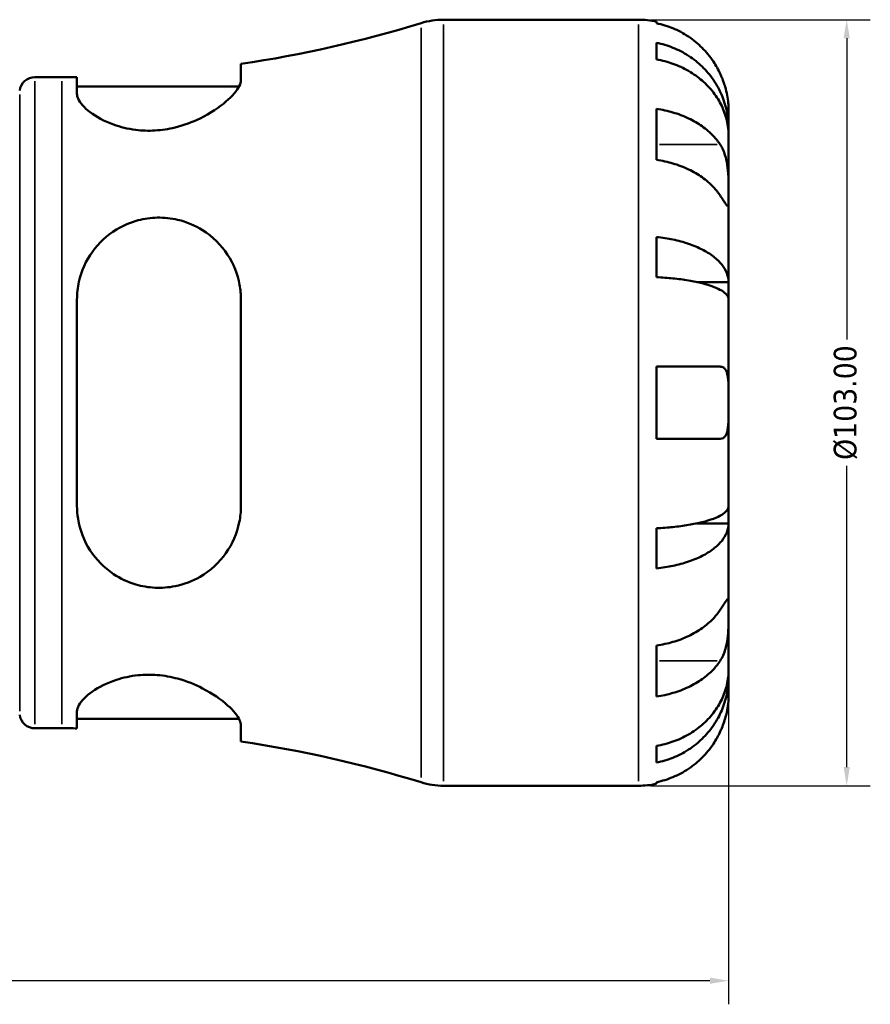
# Model space of a CAD drawing. Header units: millimetres. Extents: x 0 to 919, y 0 to 608.
# Tile 4 of 11: x 480 to 594, y 183 to 315. Entities that reach past the tile are written whole.
import ezdxf

# ---------------------------------------------------------------- set-up
doc = ezdxf.new("R2010")
doc.units = ezdxf.units.MM
for name, color, linetype, lineweight in [('Dimension (ANSI)', 7, 'Continuous', 25), ('Visible (ANSI)', 7, 'Continuous', 50), ('Visible Narrow (ANSI)', 7, 'Continuous', 35)]:
    doc.layers.add(name, color=color, linetype=linetype, lineweight=lineweight)
doc.styles.add('Note Text (ANSI)', font='tahoma.ttf')
doc.dimstyles.new('Default - mm (ANSI)', dxfattribs={"dimtxt": 3.048, "dimasz": 2.5, "dimexe": 3.175, "dimexo": 1.6002, "dimgap": 0.8, "dimtad": 0, "dimtoh": 1, "dimrnd": 1e-08, "dimzin": 4, "dimdsep": 46, "dimtxsty": 'Note Text (ANSI)', "dimcen": 0.09, "dimdle": 10, "dimclrd": 256, "dimclre": 256, "dimclrt": 256, "dimadec": 1, "dimazin": 1, "dimtfac": 1, "dimtofl": 0, "dimtmove": 0, "dimatfit": 3, "dimfxl": 1, "dimtolj": 1, "dimtzin": 4, "dimlwd": -1, "dimlwe": -1, "dimarcsym": 0})

# ---------------------------------------------------------------- blocks, each defined once
blk = doc.blocks.new('*D6')
at = {"layer": 'Defpoints', "color": 0, "transparency": 16777216}
for p in [(304.03, 263.43), (575.03, 263.43), (575.03, 185.71)]:
    blk.add_point(p, dxfattribs=at)
at = {"layer": 'Dimension (ANSI)', "transparency": 16777216}
for p, q in [((304.03, 261.83), (304.03, 182.54)), ((575.03, 261.83), (575.03, 182.54)), ((306.53, 185.71), (432.57, 185.71)), ((572.53, 185.71), (446.49, 185.71))]:
    blk.add_line(p, q, dxfattribs=at)
for points in [[(306.53, 186.13), (306.53, 185.29), (304.03, 185.71)], [(572.53, 186.13), (572.53, 185.29), (575.03, 185.71)]]:
    blk.add_solid(points, dxfattribs=at)
at = {"layer": 'Dimension (ANSI)', "transparency": 16777216, "insert": (433.37, 187.3), "char_height": 3.048, "attachment_point": 1, "style": 'Note Text (ANSI)'}
blk.add_mtext('\\A1;271.00', dxfattribs=at)
blk = doc.blocks.new('*D9')
at = {"layer": 'Defpoints', "color": 0, "transparency": 16777216}
for p in [(562.91, 314.93), (562.91, 211.93), (590.91, 211.93)]:
    blk.add_point(p, dxfattribs=at)
at = {"layer": 'Dimension (ANSI)', "transparency": 16777216}
for p, q in [((564.51, 314.93), (594.08, 314.93)), ((590.91, 312.43), (590.91, 271.91)), ((590.91, 214.43), (590.91, 254.94)), ((564.51, 211.93), (594.08, 211.93))]:
    blk.add_line(p, q, dxfattribs=at)
for points in [[(590.49, 312.43), (591.33, 312.43), (590.91, 314.93)], [(590.49, 214.43), (591.33, 214.43), (590.91, 211.93)]]:
    blk.add_solid(points, dxfattribs=at)
at = {"layer": 'Dimension (ANSI)', "transparency": 16777216, "insert": (589.17, 255.74), "char_height": 3.048, "attachment_point": 1, "rotation": 90, "style": 'Note Text (ANSI)'}
blk.add_mtext('\\A1;\\fTahoma|b0|i0;\\H3.0480;Ø103.00', dxfattribs=at)

msp = doc.modelspace()

# ---------------------------------------------------------------- linework, layer by layer
at = {"layer": 'Visible (ANSI)'}
for p, q in [((536.709, 314.927), (562.909, 314.927)), ((565.334, 314.682), (565.334, 314.452)), ((565.334, 311.822), (565.334, 309.586)), ((509.472, 306.819), (509.472, 308.979)), ((481.764, 307.202), (485.404, 307.202)), ((487.422, 307.215), (487.422, 304.963)), ((487.422, 305.942), (509.211, 305.942)), ((565.334, 302.937), (565.334, 296.078)), ((575.034, 300.269), (575.034, 302.802)), ((575.034, 300.269), (574.983, 300.269)), ((575.034, 299.304), (575.034, 300.269)), ((575.034, 291.27), (575.034, 299.304)), ((575.034, 279.652), (575.034, 291.27)), ((565.334, 285.708), (565.334, 280.312)), ((575.034, 279.652), (570.742, 279.652)), ((575.034, 277.324), (575.034, 279.652)), ((487.422, 277.287), (487.422, 249.567)), ((509.472, 249.567), (509.472, 277.287)), ((575.034, 263.427), (575.034, 277.324)), ((565.334, 268.277), (565.334, 258.577)), ((565.334, 268.277), (573.902, 268.277)), ((575.034, 249.531), (575.034, 263.427)), ((573.902, 258.577), (565.334, 258.577)), ((575.034, 247.203), (575.034, 249.531)), ((565.334, 246.543), (565.334, 241.146)), ((575.034, 247.203), (570.742, 247.203)), ((575.034, 235.585), (575.034, 247.203)), ((575.034, 227.55), (575.034, 235.585)), ((565.334, 230.777), (565.334, 223.918)), ((575.034, 226.586), (574.983, 226.586)), ((575.034, 226.586), (575.034, 227.55)), ((575.034, 224.052), (575.034, 226.586)), ((487.422, 221.891), (487.422, 219.64)), ((487.422, 220.912), (509.211, 220.912)), ((509.472, 217.876), (509.472, 220.036)), ((481.764, 219.652), (485.404, 219.652)), ((565.334, 217.269), (565.334, 215.033)), ((536.709, 211.927), (562.909, 211.927)), ((565.334, 212.402), (565.334, 212.172))]:
    msp.add_line(p, q, dxfattribs=at)
for centre, radius, start, end in [((485.404, 471.134), 163.932, 278.44234, 287.1254), ((536.709, 304.627), 10.3, 90, 107.1254), ((562.909, 302.802), 12.125, 78.46304, 90), ((481.764, 305.142), 2.06, 90, 172.81924), ((485.404, 471.134), 163.932, 270, 270.70515), ((481.764, 221.712), 2.06, 187.18076, 270), ((485.404, 55.72), 163.932, 89.29485, 90), ((485.404, 55.72), 163.932, 72.8746, 81.55766), ((536.709, 222.227), 10.3, 252.8746, 270), ((562.909, 224.052), 12.125, 270, 281.53696)]:
    msp.add_arc(centre, radius, start, end, dxfattribs=at)
for points, knots in [([(573.902, 307.652), (573.648, 308.202), (573.338, 308.762), (572.53, 309.974), (572.003, 310.608), (570.944, 311.67), (570.315, 312.197), (568.959, 313.106), (568.232, 313.488), (566.869, 314.054), (566.111, 314.293), (565.334, 314.452)], [5.9143146, 5.9143146, 5.9143146, 5.9143146, 6.0897305, 6.0897305, 6.3151304, 6.3151304, 6.5397196, 6.5397196, 6.7643088, 6.7643088, 6.9824261, 6.9824261, 6.9824261, 6.9824261]), ([(565.334, 311.822), (566.111, 311.667), (566.871, 311.436), (568.234, 310.888), (568.961, 310.518), (570.317, 309.639), (570.947, 309.129), (572.005, 308.102), (572.532, 307.489), (573.44, 306.17), (573.821, 305.464), (574.395, 304.119), (574.641, 303.355), (574.96, 301.795), (575.034, 300.998), (575.034, 300.269)], [0.2300349, 0.2300349, 0.2300349, 0.2300349, 0.4483378, 0.4483378, 0.6728957, 0.6728957, 0.8974535, 0.8974535, 1.1226267, 1.1226267, 1.3478, 1.3478, 1.5738057, 1.5738057, 1.7998115, 1.7998115, 1.7998115, 1.7998115]), ([(575.034, 299.304), (575.034, 299.953), (574.96, 300.662), (574.641, 302.051), (574.395, 302.731), (573.821, 303.928), (573.44, 304.557), (572.532, 305.73), (572.005, 306.276), (570.947, 307.19), (570.317, 307.644), (568.961, 308.426), (568.234, 308.755), (566.871, 309.243), (566.111, 309.449), (565.334, 309.586)], [5.4054322, 5.4054322, 5.4054322, 5.4054322, 5.6314379, 5.6314379, 5.8574437, 5.8574437, 6.0826169, 6.0826169, 6.3077901, 6.3077901, 6.5323479, 6.5323479, 6.7569058, 6.7569058, 6.9752088, 6.9752088, 6.9752088, 6.9752088]), ([(575.034, 302.802), (575.034, 302.802), (575.035, 302.875), (575.028, 303.179), (575.019, 303.427), (574.96, 304.046), (574.914, 304.4), (574.769, 305.143), (574.68, 305.516), (574.492, 306.148), (574.41, 306.395), (574.237, 306.868), (574.148, 307.093), (574.004, 307.429), (573.954, 307.541), (573.902, 307.652)], [0, 0, 0, 0, 0.14558971, 0.14558971, 0.30930841, 0.30930841, 0.45830506, 0.45830506, 0.58735107, 0.58735107, 0.66775406, 0.66775406, 0.73999155, 0.73999155, 0.77632248, 0.77632248, 0.77632248, 0.77632248]), ([(509.472, 306.819), (509.472, 306.578), (509.394, 306.306), (508.933, 305.388), (508.314, 304.665), (506.547, 303.147), (505.363, 302.344), (502.951, 301.167), (501.819, 300.737), (499.73, 300.225), (498.828, 300.084), (497.035, 299.977), (496.169, 300.006), (494.249, 300.243), (493.243, 300.496), (491.064, 301.281), (490.001, 301.878), (488.37, 303.115), (487.81, 303.758), (487.469, 304.555), (487.422, 304.765), (487.422, 304.963)], [-3.9492892, -3.9492892, -3.9492892, -3.9492892, -3.7100356, -3.7100356, -3.2105188, -3.2105188, -2.6833038, -2.6833038, -2.2993345, -2.2993345, -2.0229082, -2.0229082, -1.7572706, -1.7572706, -1.4152089, -1.4152089, -0.9333064, -0.9333064, -0.440465, -0.440465, -0.2520261, -0.2520261, -0.2520261, -0.2520261]), ([(565.334, 302.937), (566.111, 302.824), (566.869, 302.655), (568.232, 302.255), (568.959, 301.985), (570.315, 301.342), (570.944, 300.97), (572.003, 300.219), (572.53, 299.771), (573.338, 298.913), (573.648, 298.517), (573.902, 298.129)], [0.2300371, 0.2300371, 0.2300371, 0.2300371, 0.4481544, 0.4481544, 0.6727436, 0.6727436, 0.8973328, 0.8973328, 1.1227327, 1.1227327, 1.2981486, 1.2981486, 1.2981486, 1.2981486]), ([(573.902, 298.129), (573.956, 298.047), (574.008, 297.961), (574.19, 297.638), (574.309, 297.382), (574.527, 296.807), (574.622, 296.488), (574.813, 295.667), (574.889, 295.159), (574.997, 294.031), (575.018, 293.424), (575.036, 292.262), (575.034, 291.723), (575.034, 291.27)], [-0.78090098, -0.78090098, -0.78090098, -0.78090098, -0.74249641, -0.74249641, -0.64168011, -0.64168011, -0.53308797, -0.53308797, -0.37727943, -0.37727943, -0.19250343, -0.19250343, 0, 0, 0, 0]), ([(573.902, 291.27), (573.648, 291.659), (573.338, 292.054), (572.53, 292.912), (572.003, 293.36), (570.944, 294.111), (570.315, 294.483), (568.959, 295.126), (568.232, 295.396), (566.869, 295.796), (566.111, 295.965), (565.334, 296.078)], [5.9143146, 5.9143146, 5.9143146, 5.9143146, 6.0897305, 6.0897305, 6.3151304, 6.3151304, 6.5397196, 6.5397196, 6.7643088, 6.7643088, 6.9824261, 6.9824261, 6.9824261, 6.9824261]), ([(575.034, 291.27), (575.034, 291.002), (575.034, 290.766), (575.032, 290.355), (575.029, 290.187), (575.004, 289.91), (574.977, 289.837), (574.866, 289.863), (574.785, 289.954), (574.588, 290.227), (574.491, 290.372), (574.268, 290.71), (574.144, 290.9), (573.973, 291.161), (573.938, 291.215), (573.902, 291.27)], [0, 0, 0, 0, 0.11375655, 0.11375655, 0.23538098, 0.23538098, 0.39430899, 0.39430899, 0.54630686, 0.54630686, 0.65204055, 0.65204055, 0.75381821, 0.75381821, 0.77933795, 0.77933795, 0.77933795, 0.77933795]), ([(487.422, 277.287), (487.422, 277.3), (487.422, 277.313), (487.424, 278.128), (487.515, 278.92), (488.013, 281.151), (488.632, 282.524), (490.348, 284.908), (491.439, 285.932), (493.623, 287.256), (494.603, 287.677), (496.488, 288.172), (497.348, 288.292), (499.154, 288.329), (500.073, 288.23), (502.176, 287.738), (503.304, 287.255), (505.67, 285.77), (506.814, 284.637), (508.461, 282.116), (509.018, 280.752), (509.409, 278.635), (509.472, 277.965), (509.472, 277.287)], [-3.8946979, -3.8946979, -3.8946979, -3.8946979, -3.890695, -3.890695, -3.6372216, -3.6372216, -3.1564722, -3.1564722, -2.6849789, -2.6849789, -2.3581559, -2.3581559, -2.0956945, -2.0956945, -1.8127467, -1.8127467, -1.4233521, -1.4233521, -0.8959565, -0.8959565, -0.4168464, -0.4168464, -0.2023316, -0.2023316, -0.2023316, -0.2023316]), ([(565.334, 285.708), (566.111, 285.628), (566.871, 285.506), (568.234, 285.219), (568.961, 285.025), (570.317, 284.564), (570.947, 284.297), (572.005, 283.758), (572.532, 283.437), (573.44, 282.746), (573.821, 282.376), (574.395, 281.67), (574.641, 281.27), (574.96, 280.452), (575.034, 280.034), (575.034, 279.652)], [0.2300349, 0.2300349, 0.2300349, 0.2300349, 0.4483378, 0.4483378, 0.6728957, 0.6728957, 0.8974535, 0.8974535, 1.1226267, 1.1226267, 1.3478, 1.3478, 1.5738057, 1.5738057, 1.7998115, 1.7998115, 1.7998115, 1.7998115]), ([(575.034, 277.324), (575.034, 277.512), (574.96, 277.718), (574.641, 278.122), (574.395, 278.319), (573.821, 278.667), (573.44, 278.85), (572.532, 279.191), (572.005, 279.349), (570.947, 279.615), (570.317, 279.747), (568.961, 279.974), (568.234, 280.07), (566.871, 280.212), (566.111, 280.272), (565.334, 280.312)], [5.4054322, 5.4054322, 5.4054322, 5.4054322, 5.6314379, 5.6314379, 5.8574437, 5.8574437, 6.0826169, 6.0826169, 6.3077901, 6.3077901, 6.5323479, 6.5323479, 6.7569058, 6.7569058, 6.9752088, 6.9752088, 6.9752088, 6.9752088]), ([(573.902, 268.277), (573.973, 268.277), (574.04, 268.27), (574.221, 268.229), (574.327, 268.178), (574.528, 268.014), (574.619, 267.893), (574.811, 267.502), (574.889, 267.19), (574.997, 266.374), (575.018, 265.859), (575.036, 264.703), (575.034, 264.068), (575.034, 263.427)], [-0.77507703, -0.77507703, -0.77507703, -0.77507703, -0.72560399, -0.72560399, -0.63594265, -0.63594265, -0.53365641, -0.53365641, -0.3753162, -0.3753162, -0.19216783, -0.19216783, 0, 0, 0, 0]), ([(575.034, 263.427), (575.034, 262.992), (575.035, 262.558), (575.03, 261.677), (575.025, 261.237), (574.98, 260.307), (574.931, 259.854), (574.767, 259.25), (574.679, 259.054), (574.484, 258.798), (574.388, 258.717), (574.17, 258.607), (574.048, 258.579), (573.911, 258.577), (573.907, 258.577), (573.902, 258.577)], [-3.37535926, -3.37535926, -3.37535926, -3.37535926, -3.24472064, -3.24472064, -3.10081281, -3.10081281, -2.91318515, -2.91318515, -2.78540812, -2.78540812, -2.69094331, -2.69094331, -2.59427293, -2.59427293, -2.59108226, -2.59108226, -2.59108226, -2.59108226]), ([(509.472, 249.567), (509.472, 248.813), (509.394, 248.069), (508.933, 245.831), (508.314, 244.429), (506.547, 241.924), (505.363, 240.832), (502.951, 239.436), (501.819, 238.998), (499.73, 238.581), (498.828, 238.511), (497.035, 238.598), (496.169, 238.745), (494.249, 239.311), (493.243, 239.787), (491.064, 241.237), (490.001, 242.328), (488.37, 244.845), (487.81, 246.284), (487.469, 248.385), (487.422, 248.974), (487.422, 249.567)], [-3.9492892, -3.9492892, -3.9492892, -3.9492892, -3.7100356, -3.7100356, -3.2105188, -3.2105188, -2.6833038, -2.6833038, -2.2993345, -2.2993345, -2.0229082, -2.0229082, -1.7572706, -1.7572706, -1.4152089, -1.4152089, -0.9333064, -0.9333064, -0.440465, -0.440465, -0.2520261, -0.2520261, -0.2520261, -0.2520261]), ([(565.334, 246.543), (566.111, 246.583), (566.871, 246.643), (568.234, 246.785), (568.961, 246.88), (570.317, 247.108), (570.947, 247.24), (572.005, 247.505), (572.532, 247.664), (573.44, 248.005), (573.821, 248.187), (574.395, 248.535), (574.641, 248.733), (574.96, 249.136), (575.034, 249.342), (575.034, 249.531)], [0.2300349, 0.2300349, 0.2300349, 0.2300349, 0.4483378, 0.4483378, 0.6728957, 0.6728957, 0.8974535, 0.8974535, 1.1226267, 1.1226267, 1.3478, 1.3478, 1.5738057, 1.5738057, 1.7998115, 1.7998115, 1.7998115, 1.7998115]), ([(575.034, 247.203), (575.034, 246.82), (574.96, 246.403), (574.641, 245.585), (574.395, 245.185), (573.821, 244.479), (573.44, 244.109), (572.532, 243.418), (572.005, 243.096), (570.947, 242.558), (570.317, 242.291), (568.961, 241.83), (568.234, 241.636), (566.871, 241.349), (566.111, 241.227), (565.334, 241.146)], [5.4054322, 5.4054322, 5.4054322, 5.4054322, 5.6314379, 5.6314379, 5.8574437, 5.8574437, 6.0826169, 6.0826169, 6.3077901, 6.3077901, 6.5323479, 6.5323479, 6.7569058, 6.7569058, 6.9752088, 6.9752088, 6.9752088, 6.9752088]), ([(573.902, 235.585), (573.956, 235.667), (574.008, 235.747), (574.19, 236.026), (574.309, 236.208), (574.527, 236.537), (574.622, 236.678), (574.813, 236.935), (574.889, 237.011), (574.997, 236.998), (575.018, 236.875), (575.036, 236.398), (575.034, 236.039), (575.034, 235.585)], [-0.78090098, -0.78090098, -0.78090098, -0.78090098, -0.74249641, -0.74249641, -0.64168011, -0.64168011, -0.53308797, -0.53308797, -0.37727943, -0.37727943, -0.19250343, -0.19250343, 0, 0, 0, 0]), ([(565.334, 230.777), (566.111, 230.889), (566.869, 231.059), (568.232, 231.459), (568.959, 231.729), (570.315, 232.372), (570.944, 232.744), (572.003, 233.495), (572.53, 233.943), (573.338, 234.801), (573.648, 235.196), (573.902, 235.585)], [0.2300371, 0.2300371, 0.2300371, 0.2300371, 0.4481544, 0.4481544, 0.6727436, 0.6727436, 0.8973328, 0.8973328, 1.1227327, 1.1227327, 1.2981486, 1.2981486, 1.2981486, 1.2981486]), ([(575.034, 235.585), (575.034, 235.317), (575.034, 235.018), (575.032, 234.35), (575.029, 233.979), (575.004, 233.087), (574.977, 232.56), (574.866, 231.53), (574.785, 231.038), (574.588, 230.247), (574.491, 229.94), (574.268, 229.379), (574.144, 229.125), (573.973, 228.837), (573.938, 228.781), (573.902, 228.726)], [0, 0, 0, 0, 0.11375655, 0.11375655, 0.23538098, 0.23538098, 0.39430899, 0.39430899, 0.54630686, 0.54630686, 0.65204055, 0.65204055, 0.75381821, 0.75381821, 0.77933795, 0.77933795, 0.77933795, 0.77933795]), ([(573.902, 228.726), (573.648, 228.337), (573.338, 227.942), (572.53, 227.084), (572.003, 226.636), (570.944, 225.885), (570.315, 225.513), (568.959, 224.87), (568.232, 224.6), (566.869, 224.2), (566.111, 224.03), (565.334, 223.918)], [5.9143146, 5.9143146, 5.9143146, 5.9143146, 6.0897305, 6.0897305, 6.3151304, 6.3151304, 6.5397196, 6.5397196, 6.7643088, 6.7643088, 6.9824261, 6.9824261, 6.9824261, 6.9824261]), ([(487.422, 221.891), (487.422, 221.896), (487.422, 221.9), (487.424, 222.173), (487.515, 222.463), (488.013, 223.348), (488.632, 223.982), (490.348, 225.179), (491.439, 225.746), (493.623, 226.458), (494.603, 226.676), (496.488, 226.865), (497.348, 226.874), (499.154, 226.729), (500.073, 226.563), (502.176, 225.996), (503.304, 225.538), (505.67, 224.32), (506.814, 223.51), (508.461, 222.026), (509.018, 221.342), (509.409, 220.493), (509.472, 220.252), (509.472, 220.036)], [-3.8946979, -3.8946979, -3.8946979, -3.8946979, -3.890695, -3.890695, -3.6372216, -3.6372216, -3.1564722, -3.1564722, -2.6849789, -2.6849789, -2.3581559, -2.3581559, -2.0956945, -2.0956945, -1.8127467, -1.8127467, -1.4233521, -1.4233521, -0.8959565, -0.8959565, -0.4168464, -0.4168464, -0.2023316, -0.2023316, -0.2023316, -0.2023316]), ([(565.334, 217.269), (566.111, 217.406), (566.871, 217.612), (568.234, 218.1), (568.961, 218.429), (570.317, 219.211), (570.947, 219.665), (572.005, 220.579), (572.532, 221.124), (573.44, 222.298), (573.821, 222.926), (574.395, 224.124), (574.641, 224.804), (574.96, 226.192), (575.034, 226.901), (575.034, 227.55)], [0.2300349, 0.2300349, 0.2300349, 0.2300349, 0.4483378, 0.4483378, 0.6728957, 0.6728957, 0.8974535, 0.8974535, 1.1226267, 1.1226267, 1.3478, 1.3478, 1.5738057, 1.5738057, 1.7998115, 1.7998115, 1.7998115, 1.7998115]), ([(575.034, 226.586), (575.034, 225.857), (574.96, 225.06), (574.641, 223.5), (574.395, 222.736), (573.821, 221.39), (573.44, 220.684), (572.532, 219.366), (572.005, 218.753), (570.947, 217.726), (570.317, 217.216), (568.961, 216.336), (568.234, 215.967), (566.871, 215.419), (566.111, 215.187), (565.334, 215.033)], [5.4054322, 5.4054322, 5.4054322, 5.4054322, 5.6314379, 5.6314379, 5.8574437, 5.8574437, 6.0826169, 6.0826169, 6.3077901, 6.3077901, 6.5323479, 6.5323479, 6.7569058, 6.7569058, 6.9752088, 6.9752088, 6.9752088, 6.9752088]), ([(573.902, 219.202), (573.973, 219.354), (574.04, 219.508), (574.221, 219.941), (574.327, 220.22), (574.528, 220.814), (574.619, 221.124), (574.811, 221.884), (574.889, 222.308), (574.997, 223.103), (575.018, 223.443), (575.036, 223.925), (575.034, 224.052), (575.034, 224.052)], [-0.77507703, -0.77507703, -0.77507703, -0.77507703, -0.72560399, -0.72560399, -0.63594265, -0.63594265, -0.53365641, -0.53365641, -0.3753162, -0.3753162, -0.19216783, -0.19216783, 0, 0, 0, 0]), ([(565.334, 212.402), (566.111, 212.562), (566.869, 212.801), (568.232, 213.367), (568.959, 213.749), (570.315, 214.658), (570.944, 215.185), (572.003, 216.247), (572.53, 216.88), (573.338, 218.093), (573.648, 218.652), (573.902, 219.202)], [0.2300371, 0.2300371, 0.2300371, 0.2300371, 0.4481544, 0.4481544, 0.6727436, 0.6727436, 0.8973328, 0.8973328, 1.1227327, 1.1227327, 1.2981486, 1.2981486, 1.2981486, 1.2981486])]:
    msp.add_open_spline(points, degree=3, knots=knots, dxfattribs=at)
at = {"layer": 'Visible Narrow (ANSI)'}
for p, q in [((533.676, 213.012), (533.676, 313.842)), ((536.709, 314.293), (536.709, 212.561)), ((562.909, 212.561), (562.909, 314.293)), ((481.764, 306.663), (481.764, 220.191)), ((485.404, 220.191), (485.404, 306.663)), ((479.72, 304.883), (479.72, 221.972)), ((573.474, 298.129), (565.763, 298.129)), ((573.474, 228.726), (565.763, 228.726))]:
    msp.add_line(p, q, dxfattribs=at)

# ---------------------------------------------------------------- dimensions: what is measured, and where the dimension line sits
at = {"layer": 'Dimension (ANSI)'}
dim = msp.add_linear_dim(base=(590.909, 211.927), p1=(562.909, 314.927), p2=(562.909, 211.927), angle=270, text='\\fTahoma|b0|i0;\\H3.0480;Ø<>', dimstyle='Default - mm (ANSI)', override={"dimgap": 0.8, "dimtoh": 0, "dimdec": 2, "dimtol": 0, "dimlim": 0, "dimtp": 0, "dimtm": 0, "dimtdec": 2, "dimatfit": 1}, dxfattribs=at)
dim.commit()
dim.dimension.update_dxf_attribs({"geometry": '*D9', "text_midpoint": (590.909, 263.427), "dimtype": 160})
dim = msp.add_linear_dim(base=(575.034, 185.712), p1=(304.034, 263.427), p2=(575.034, 263.427), angle=180, dimstyle='Default - mm (ANSI)', override={"dimgap": 0.8, "dimtoh": 0, "dimdec": 2, "dimtol": 0, "dimlim": 0, "dimtp": 0, "dimtm": 0, "dimtdec": 2, "dimatfit": 1}, dxfattribs=at)
dim.commit()
dim.dimension.update_dxf_attribs({"geometry": '*D6', "text_midpoint": (439.534, 185.712), "dimtype": 160})

doc.saveas('drawing.dxf')
